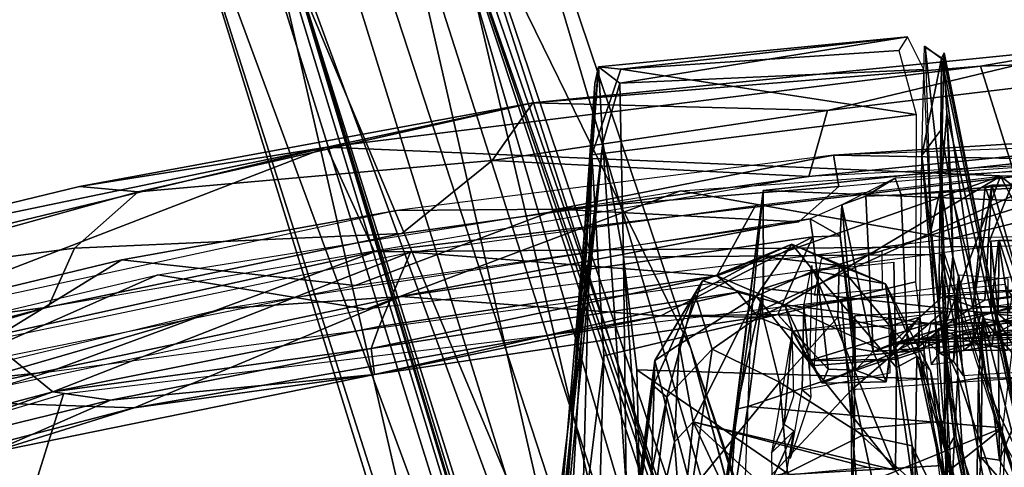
# Model space of a CAD drawing. Header units: millimetres. Extents: x -367 to 317, y -615 to 392.
# Tile 138 of 191: x -132 to -41, y 256 to 297. Entities that reach past the tile are written whole.
import ezdxf

# ---------------------------------------------------------------- set-up
doc = ezdxf.new("R2010")
doc.units = ezdxf.units.MM
doc.layers.add('Fbx_Root', color=7, linetype='Continuous', true_color=0x000000)
doc.styles.add('Default', font='arial.ttf')
doc.dimstyles.new('Default', dxfattribs={"dimscale": 10, "dimtxt": 2.5, "dimasz": 3, "dimexe": 1, "dimexo": 0.5, "dimgap": 0.8, "dimtad": 1, "dimtoh": 1, "dimzin": 1, "dimdsep": 46, "dimtxsty": 'Default', "dimcen": 2.5, "dimadec": 1, "dimazin": 1, "dimtfac": 1, "dimtdec": 4, "dimtix": 1, "dimtofl": 0, "dimtmove": 1, "dimatfit": 3, "dimfxl": 1, "dimtolj": 1, "dimtzin": 1, "dimarcsym": 0})

# ---------------------------------------------------------------- blocks, each defined once
blk = doc.blocks.new('*D1')
at = {"layer": 'Defpoints', "color": 0}
for p in [(-317.816, 295.28), (317.184, 295.28), (-317.816, -604.775)]:
    blk.add_point(p, dxfattribs=at)
at = {"layer": 'Fbx_Root', "color": 0, "lineweight": -2}
for p, q in [((-317.816, 290.28), (-317.816, -614.775)), ((317.184, 290.28), (317.184, -614.775)), ((287.184, -604.775), (-287.816, -604.775))]:
    blk.add_line(p, q, dxfattribs=at)
at = {"layer": 'Fbx_Root', "color": 0}
for points in [[(-287.816, -599.775), (-287.816, -609.775), (-317.816, -604.775)], [(287.184, -609.775), (287.184, -599.775), (317.184, -604.775)]]:
    blk.add_solid(points, dxfattribs=at)
at = {"layer": 'Fbx_Root', "color": 0, "insert": (-0.316, -584.012), "char_height": 25, "attachment_point": 5, "style": 'Default'}
blk.add_mtext('\\A1;635.00', dxfattribs=at)

msp = doc.modelspace()

# ---------------------------------------------------------------- linework, layer by layer
at = {"layer": 'Fbx_Root'}
for points in [[(-114.32, 319.465, 100.417), (-70.175, 214.27, 130.217), (-108.096, 330.286, 99.134)], [(-96.32, 325.187, 100.657), (-108.096, 330.286, 99.134), (-70.175, 214.27, 130.217)], [(-91.688, 330.19, 73.903), (-96.32, 325.187, 100.657), (-46.929, 179.424, 135.432)], [(-91.688, 330.19, 73.903), (-70.267, 266.657, 85.949), (-94.562, 316.278, 76.823)], [(-91.688, 330.19, 73.903), (-46.929, 179.424, 135.432), (-70.267, 266.657, 85.949)], [(-40.866, 153.038, 144.157), (-96.32, 325.187, 100.657), (-70.175, 214.27, 130.217)], [(-96.32, 325.187, 100.657), (-40.866, 153.038, 144.157), (-46.929, 179.424, 135.432)], [(-110.342, 311.171, 76.647), (-89.435, 220.459, 91.83), (-120.995, 322.14, 74.347)], [(-25.911, 24.415, 145.631), (-82.954, 219.261, 125.702), (-120.995, 322.14, 74.347)], [(-89.435, 220.459, 91.83), (-25.911, 24.415, 145.631), (-120.995, 322.14, 74.347)], [(-82.954, 219.261, 125.702), (-114.32, 319.465, 100.417), (-120.995, 322.14, 74.347)], [(-82.954, 219.261, 125.702), (-70.175, 214.27, 130.217), (-114.32, 319.465, 100.417)], [(-44.542, 171.205, 100.299), (-94.951, 315.452, 97.17), (-94.562, 316.278, 76.823)], [(-94.562, 316.278, 76.823), (-70.267, 266.657, 85.949), (-44.542, 171.205, 100.299)], [(-94.951, 315.452, 97.17), (-53.35, 174.077, 137.115), (-97.765, 312.375, 101.305)], [(0.781, 36.134, 150.179), (-36.184, 138.696, 142.664), (-94.951, 315.452, 97.17)], [(-94.951, 315.452, 97.17), (-44.542, 171.205, 100.299), (0.781, 36.134, 150.179)], [(-36.184, 138.696, 142.664), (-53.35, 174.077, 137.115), (-94.951, 315.452, 97.17)], [(-97.765, 312.375, 101.305), (-77.224, 222.849, 124.459), (-104.459, 310.166, 101.391)], [(-53.35, 174.077, 137.115), (-77.224, 222.849, 124.459), (-97.765, 312.375, 101.305)], [(-68.065, 172.815, 99.126), (-89.435, 220.459, 91.83), (-110.342, 311.171, 76.647)], [(-109.579, 310.734, 97.414), (-68.065, 172.815, 99.126), (-110.342, 311.171, 76.647)], [(-22.748, 28.501, 150.426), (-23.519, 26.824, 115.768), (-109.579, 310.734, 97.414)], [(-68.065, 172.815, 99.126), (-109.579, 310.734, 97.414), (-23.519, 26.824, 115.768)], [(-109.579, 310.734, 97.414), (-69.173, 182.271, 129.492), (-22.748, 28.501, 150.426)], [(-109.579, 310.734, 97.414), (-77.224, 222.849, 124.459), (-69.173, 182.271, 129.492)], [(-104.459, 310.166, 101.391), (-77.224, 222.849, 124.459), (-109.579, 310.734, 97.414)], [(-76.793, 291.031, 399.992), (-50.368, 295.28, 393.308), (-78.749, 292.523, 391.887)], [(-76.705, 292.314, 383.854), (-78.749, 292.523, 391.887), (-50.368, 295.28, 393.308)], [(-50.368, 295.28, 393.308), (-76.793, 291.031, 399.992), (-48.87, 292.284, 402.924)], [(-50.368, 295.28, 393.308), (-51.172, 294.018, 383.751), (-76.705, 292.314, 383.854)], [(-33.325, 294.354, 967.647), (-84.805, 289.23, 965.893), (-43.663, 292.58, 969.359)], [(-33.325, 294.354, 967.647), (-57.714, 288.529, 943.643), (-84.805, 289.23, 965.893)], [(-57.714, 288.529, 943.643), (-33.325, 294.354, 967.647), (-32.971, 291.479, 950.322)], [(-49.049, 284.389, 370.273), (-48.791, 294.414, 383.923), (-47.249, 293.292, 384.376)], [(-47.012, 293.187, 397.881), (-47.249, 293.292, 384.376), (-48.791, 294.414, 383.923), (-48.75, 294.33, 397.877)], [(-47.012, 293.187, 397.881), (-48.75, 294.33, 397.877), (-47.307, 281.481, 427.517)], [(-48.75, 294.33, 397.877), (-48.179, 277.58, 437.08), (-47.307, 281.481, 427.517)], [(-33.325, 294.354, 967.647), (-43.663, 292.58, 969.359), (-2.584, 294.037, 969.876)], [(-51.172, 294.018, 383.751), (-49.58, 288.166, 374.661), (-76.705, 292.314, 383.854)], [(-49.049, 284.389, 370.273), (-47.249, 293.292, 384.376), (-47.301, 286.699, 375.368)], [(-47.301, 286.699, 375.368), (-47.249, 293.292, 384.376), (-42.96, 262.773, 379.889)], [(-47.249, 293.292, 384.376), (-47.012, 293.187, 397.881), (-46.987, 293.82, 391.714)], [(-47.249, 293.292, 384.376), (-46.987, 293.82, 391.714), (-39.219, 254.959, 398.618)], [(-39.219, 254.959, 398.618), (-42.96, 262.773, 379.889), (-47.249, 293.292, 384.376)], [(-39.143, 255.464, 406.051), (-39.219, 254.959, 398.618), (-46.987, 293.82, 391.714), (-47.012, 293.187, 397.881)], [(-43.663, 292.58, 969.359), (-40.459, 282.467, 969.829), (-2.584, 294.037, 969.876)], [(-103.733, 285.166, 966.819), (-40.459, 282.467, 969.829), (-43.663, 292.58, 969.359)], [(-84.805, 289.23, 965.893), (-103.733, 285.166, 966.819), (-43.663, 292.58, 969.359)], [(-82.905, 236.209, 382.114), (-82.698, 246.439, 389.644), (-78.749, 292.523, 391.887)], [(-78.749, 292.523, 391.887), (-79.116, 290.987, 386.501), (-82.905, 236.209, 382.114)], [(-78.365, 285.542, 409.746), (-78.749, 292.523, 391.887), (-82.698, 246.439, 389.644)], [(-79.368, 284.433, 373.648), (-79.116, 290.987, 386.501), (-78.749, 292.523, 391.887)], [(-79.368, 284.433, 373.648), (-78.749, 292.523, 391.887), (-76.705, 292.314, 383.854)], [(-49.58, 288.166, 374.661), (-79.368, 284.433, 373.648), (-76.705, 292.314, 383.854)], [(-78.365, 285.542, 409.746), (-76.793, 291.031, 399.992), (-78.749, 292.523, 391.887)], [(-47.012, 293.187, 397.881), (-47.307, 281.481, 427.517), (-46.733, 288.245, 409.526)], [(-38.953, 253.711, 415.688), (-39.143, 255.464, 406.051), (-47.012, 293.187, 397.881), (-46.733, 288.245, 409.526)], [(-48.87, 292.284, 402.924), (-76.793, 291.031, 399.992), (-76.454, 275.048, 437.687), (-48.102, 275.294, 442.609)], [(-24.237, 285.982, 923.986), (-59.443, 282.454, 920.074), (-57.714, 288.529, 943.643), (-32.971, 291.479, 950.322)], [(-82.9, 222.603, 370.763), (-82.905, 236.209, 382.114), (-79.116, 290.987, 386.501), (-79.368, 284.433, 373.648)], [(-76.454, 275.048, 437.687), (-76.793, 291.031, 399.992), (-78.365, 285.542, 409.746)], [(-126.459, 281.553, 963.316), (-103.733, 285.166, 966.819), (-84.805, 289.23, 965.893)], [(-84.805, 289.23, 965.893), (-121.064, 281.06, 951.479), (-126.459, 281.553, 963.316)], [(-121.064, 281.06, 951.479), (-84.805, 289.23, 965.893), (-88.541, 283.925, 938.215)], [(-88.541, 283.925, 938.215), (-84.805, 289.23, 965.893), (-57.714, 288.529, 943.643)], [(-57.714, 288.529, 943.643), (-59.443, 282.454, 920.074), (-88.541, 283.925, 938.215)], [(-79.368, 284.433, 373.648), (-49.58, 288.166, 374.661), (-49.63, 272.769, 359.807), (-78.264, 265.976, 356.787)], [(-46.733, 288.245, 409.526), (-47.307, 281.481, 427.517), (-46.185, 275.105, 440.541)], [(-46.733, 288.245, 409.526), (-46.185, 275.105, 440.541), (-46.333, 280.903, 425.604)], [(-38.826, 251.28, 424.979), (-38.953, 253.711, 415.688), (-46.733, 288.245, 409.526), (-46.333, 280.903, 425.604)], [(-57.161, 284.421, 961.968), (-20.51, 286.728, 962.286), (12.702, 286.97, 962.965)], [(13.044, 286.14, 923.889), (-59.443, 282.454, 920.074), (-24.237, 285.982, 923.986)], [(-20.51, 286.728, 962.286), (-57.161, 284.421, 961.968), (-30.087, 283.912, 947.65)], [(-47.495, 270.351, 359.224), (-49.049, 284.389, 370.273), (-47.301, 286.699, 375.368)], [(-47.495, 270.351, 359.224), (-47.301, 286.699, 375.368), (-47.036, 275.576, 367.077)], [(-42.96, 262.773, 379.889), (-47.036, 275.576, 367.077), (-47.301, 286.699, 375.368)], [(-99.345, 275.546, 967.208), (-103.733, 285.166, 966.819), (-168.027, 260.385, 961.697)], [(-164.897, 270.444, 961.609), (-168.027, 260.385, 961.697), (-103.733, 285.166, 966.819)], [(-158.565, 273.775, 960.933), (-164.897, 270.444, 961.609), (-103.733, 285.166, 966.819)], [(-158.565, 273.775, 960.933), (-103.733, 285.166, 966.819), (-126.459, 281.553, 963.316)], [(-40.459, 282.467, 969.829), (-103.733, 285.166, 966.819), (-99.345, 275.546, 967.208)], [(-82.698, 246.439, 389.644), (-82.316, 253.227, 401.492), (-78.365, 285.542, 409.746)], [(-82.316, 253.227, 401.492), (-81.751, 250.839, 420.651), (-78.365, 285.542, 409.746)], [(-76.208, 254.087, 489.064), (-78.365, 285.542, 409.746), (-81.751, 250.839, 420.651)], [(-76.208, 254.087, 489.064), (-76.454, 275.048, 437.687), (-78.365, 285.542, 409.746)], [(-11.54, 285.334, 963.981), (-46.367, 276.74, 963.672), (-71.213, 281.148, 962.44)], [(-46.367, 276.74, 963.672), (-11.54, 285.334, 963.981), (8.94, 278.541, 964.371)], [(-57.161, 284.421, 961.968), (-97.296, 279.323, 959.6), (-82.545, 279.471, 948.394)], [(-80.279, 249.858, 345.564), (-82.9, 222.603, 370.763), (-79.368, 284.433, 373.648)], [(-82.545, 279.471, 948.394), (-56.67, 281.547, 945.009), (-57.161, 284.421, 961.968)], [(-79.368, 284.433, 373.648), (-78.264, 265.976, 356.787), (-80.279, 249.858, 345.564)], [(-21.718, 276.015, 921.724), (-32.184, 284.553, 920.93), (-64.716, 269.774, 917.846)], [(-32.184, 284.553, 920.93), (-63.617, 281.164, 917.523), (-64.716, 269.774, 917.846)], [(-32.184, 284.553, 920.93), (-38.465, 280.161, 905.998), (-63.617, 281.164, 917.523)], [(-56.67, 281.547, 945.009), (-30.087, 283.912, 947.65), (-57.161, 284.421, 961.968)], [(-51.491, 282.31, 946.626), (-50.93, 280.761, 945.025), (-4.011, 284.888, 948.062)], [(-27.863, 282.144, 945.892), (-4.011, 284.888, 948.062), (-50.93, 280.761, 945.025)], [(-46.772, 257.316, 347.544), (-49.289, 266.163, 354.216), (-49.049, 284.389, 370.273)], [(-46.078, 258.516, 349.701), (-46.772, 257.316, 347.544), (-49.049, 284.389, 370.273)], [(-46.078, 258.516, 349.701), (-49.049, 284.389, 370.273), (-47.495, 270.351, 359.224)], [(-41.803, 282.479, 920.71), (-10.94, 284.25, 922.45), (-33.66, 276.086, 921.564)], [(-88.541, 283.925, 938.215), (-96.854, 277.23, 917.946), (-126.917, 275.865, 931.914), (-121.064, 281.06, 951.479)], [(-96.854, 277.23, 917.946), (-88.541, 283.925, 938.215), (-59.443, 282.454, 920.074)], [(-59.443, 282.454, 920.074), (-129.35, 270.468, 915.189), (-96.854, 277.23, 917.946)], [(-40.459, 282.467, 969.829), (-99.345, 275.546, 967.208), (-43.045, 276.022, 965.217)], [(-67.889, 273.327, 917.756), (-64.328, 279.78, 918.076), (-41.803, 282.479, 920.71)], [(-41.803, 282.479, 920.71), (-61.623, 270.665, 918.622), (-67.889, 273.327, 917.756)], [(-41.803, 282.479, 920.71), (-46.906, 268.775, 920.301), (-61.623, 270.665, 918.622)], [(-46.906, 268.775, 920.301), (-41.803, 282.479, 920.71), (-35.119, 269.661, 921.475)], [(-43.045, 276.022, 965.217), (12.077, 277.656, 965.971), (-40.459, 282.467, 969.829)], [(-33.66, 276.086, 921.564), (-35.119, 269.661, 921.475), (-41.803, 282.479, 920.71)], [(-121.064, 281.06, 951.479), (-151.154, 272.735, 942.323), (-158.565, 273.775, 960.933), (-126.459, 281.553, 963.316)], [(-56.67, 281.547, 945.009), (-82.545, 279.471, 948.394), (-60.361, 278.284, 930.269)], [(-54.199, 280.664, 943.489), (-51.491, 282.31, 946.626), (-56.407, 279.852, 940.519)], [(-54.199, 280.664, 943.489), (-50.93, 280.761, 945.025), (-51.491, 282.31, 946.626)], [(-50.93, 280.761, 945.025), (-50.394, 267.44, 943.607), (-28.054, 269.55, 944.601), (-27.863, 282.144, 945.892)], [(-47.027, 266.949, 463.843), (-47.307, 281.481, 427.517), (-48.179, 277.58, 437.08)], [(-46.185, 275.105, 440.541), (-47.307, 281.481, 427.517), (-47.027, 266.949, 463.843)], [(-42.597, 281.672, 935.142), (-44.324, 270.48, 931.353), (-43.222, 281.494, 930.648)], [(-44.324, 270.48, 931.353), (-42.597, 281.672, 935.142), (-43.256, 271.099, 935.095)], [(-39.38, 270.473, 929.278), (-43.222, 281.494, 930.648), (-44.324, 270.48, 931.353)], [(-43.256, 271.099, 935.095), (-42.597, 281.672, 935.142), (-39.71, 271.473, 935.821)], [(-39.38, 270.473, 929.278), (-39.276, 281.692, 930.044), (-43.222, 281.494, 930.648)], [(-38.674, 281.657, 934.22), (-42.597, 281.672, 935.142), (-43.222, 281.494, 930.648), (-39.276, 281.692, 930.044)], [(-38.674, 281.657, 934.22), (-39.71, 271.473, 935.821), (-42.597, 281.672, 935.142)], [(-151.154, 272.735, 942.323), (-121.064, 281.06, 951.479), (-126.917, 275.865, 931.914)], [(-71.213, 281.148, 962.44), (-100.113, 270.268, 961.283), (-119.278, 273.42, 959.585)], [(-100.113, 270.268, 961.283), (-71.213, 281.148, 962.44), (-46.367, 276.74, 963.672)], [(-63.617, 281.164, 917.523), (-66.072, 261.08, 842.456), (-67.342, 251.494, 851.79)], [(-67.342, 251.494, 851.79), (-64.716, 269.774, 917.846), (-63.617, 281.164, 917.523)], [(-63.617, 281.164, 917.523), (-63.583, 272.171, 882.562), (-66.072, 261.08, 842.456)], [(-63.617, 281.164, 917.523), (-38.465, 280.161, 905.998), (-63.583, 272.171, 882.562)], [(-56.407, 279.852, 940.519), (-53.519, 266.391, 941.962), (-54.199, 280.664, 943.489)], [(-50.93, 280.761, 945.025), (-54.199, 280.664, 943.489), (-53.519, 266.391, 941.962), (-50.394, 267.44, 943.607)], [(-38.65, 248.434, 434.51), (-38.826, 251.28, 424.979), (-46.333, 280.903, 425.604), (-46.185, 275.105, 440.541)], [(-64.328, 279.78, 918.076), (-67.889, 273.327, 917.756), (-96.031, 275.498, 916.53)], [(-40.38, 269.618, 864.401), (-63.583, 272.171, 882.562), (-38.465, 280.161, 905.998)], [(-59.296, 278.581, 930.428), (-56.539, 277.011, 930.904), (-56.407, 279.852, 940.519)], [(-55.183, 266.649, 939.049), (-56.407, 279.852, 940.519), (-56.539, 277.011, 930.904)], [(-56.407, 279.852, 940.519), (-55.183, 266.649, 939.049), (-53.519, 266.391, 941.962)], [(-122.591, 274.808, 957.089), (-97.296, 279.323, 959.6), (-161.249, 265.512, 954.724)], [(-122.591, 274.808, 957.089), (-101.132, 272.459, 928.212), (-82.545, 279.471, 948.394), (-97.296, 279.323, 959.6)], [(-101.132, 272.459, 928.212), (-60.361, 278.284, 930.269), (-82.545, 279.471, 948.394)], [(-113.109, 270.325, 927.473), (-96.928, 271.443, 926.901), (-59.296, 278.581, 930.428)], [(-59.076, 276.904, 928.904), (-59.296, 278.581, 930.428), (-96.928, 271.443, 926.901)], [(-59.076, 276.904, 928.904), (-56.539, 277.011, 930.904), (-59.296, 278.581, 930.428)], [(-129.35, 270.468, 915.189), (-126.917, 275.865, 931.914), (-96.854, 277.23, 917.946)], [(-57.657, 264.761, 927.774), (-55.135, 264.678, 929.982), (-56.539, 277.011, 930.904), (-59.076, 276.904, 928.904)], [(-56.539, 277.011, 930.904), (-55.135, 264.678, 929.982), (-55.183, 266.649, 939.049)], [(-129.254, 264.507, 961.061), (-43.045, 276.022, 965.217), (-99.345, 275.546, 967.208)], [(-96.928, 271.443, 926.901), (-73.023, 269.656, 927.585), (-59.076, 276.904, 928.904)], [(-62.28, 269.772, 927.867), (-59.076, 276.904, 928.904), (-73.023, 269.656, 927.585)], [(-61, 276.232, 399.232), (-64.264, 271.463, 417.572), (-69.194, 272.866, 403.965)], [(-63.593, 275.065, 388.759), (-61, 276.232, 399.232), (-69.194, 272.866, 403.965)], [(-61, 276.232, 399.232), (-59.005, 273.802, 409.764), (-64.264, 271.463, 417.572)], [(-56.637, 274.284, 388.601), (-61, 276.232, 399.232), (-63.593, 275.065, 388.759)], [(-59.076, 276.904, 928.904), (-62.28, 269.772, 927.867), (-57.657, 264.761, 927.774)], [(-52.377, 272.589, 401.485), (-59.005, 273.802, 409.764), (-61, 276.232, 399.232)], [(-56.637, 274.284, 388.601), (-52.377, 272.589, 401.485), (-61, 276.232, 399.232)], [(-54.065, 242.658, 884.729), (28, 255.966, 918.33), (30.805, 276.103, 967.343), (-56.419, 271.136, 960.547)], [(-42.712, 269.975, 908.76), (-41.985, 276.575, 907.784), (-42.715, 276.511, 909.197)], [(-41.932, 276.572, 910.857), (-42.715, 276.511, 909.197), (-41.985, 276.575, 907.784)], [(-42.715, 276.511, 909.197), (-41.932, 276.572, 910.857), (-42.042, 269.969, 910.721)], [(-42.712, 269.975, 908.76), (-42.715, 276.511, 909.197), (-42.042, 269.969, 910.721)], [(-40.983, 269.971, 907.43), (-41.985, 276.575, 907.784), (-42.712, 269.975, 908.76)], [(-42.042, 269.969, 910.721), (-41.932, 276.572, 910.857), (-39.829, 269.973, 910.928)], [(-41.985, 276.575, 907.784), (-40.983, 269.971, 907.43), (-39.926, 276.58, 907.699)], [(-39.877, 276.574, 910.744), (-41.932, 276.572, 910.857), (-41.985, 276.575, 907.784), (-39.926, 276.58, 907.699)], [(-39.877, 276.574, 910.744), (-39.829, 269.973, 910.928), (-41.932, 276.572, 910.857)], [(-99.345, 275.546, 967.208), (-168.027, 260.385, 961.697), (-129.254, 264.507, 961.061)], [(-126.917, 275.865, 931.914), (-129.35, 270.468, 915.189), (-157.548, 266.796, 924.318), (-151.154, 272.735, 942.323)], [(-96.031, 275.498, 916.53), (-128.907, 262.671, 913.997), (-134.744, 267.385, 913.65)], [(-128.907, 262.671, 913.997), (-96.031, 275.498, 916.53), (-98.913, 268.685, 916.137)], [(-98.913, 268.685, 916.137), (-96.031, 275.498, 916.53), (-67.889, 273.327, 917.756)], [(-76.454, 275.048, 437.687), (-75.239, 264.714, 464.018), (-47.547, 263.859, 472.368), (-48.102, 275.294, 442.609)], [(-52.649, 272.1, 899.35), (-52.678, 275.572, 912.474), (-58.3, 274.878, 911.795), (-58.955, 271.544, 899.347)], [(-47.036, 275.576, 367.077), (-46.726, 265.391, 358.012), (-47.495, 270.351, 359.224)], [(-41.894, 246.862, 370.344), (-45.868, 258.355, 352.403), (-47.254, 275.331, 366.217)], [(-39.441, 251.467, 391.114), (-41.894, 246.862, 370.344), (-47.254, 275.331, 366.217)], [(-122.591, 274.808, 957.089), (-161.249, 265.512, 954.724), (-138.858, 264.821, 926.119)], [(-138.858, 264.821, 926.119), (-101.132, 272.459, 928.212), (-122.591, 274.808, 957.089)], [(-74.996, 254.215, 492.585), (-75.239, 264.714, 464.018), (-76.454, 275.048, 437.687)], [(-76.208, 254.087, 489.064), (-74.996, 254.215, 492.585), (-76.454, 275.048, 437.687)], [(-63.593, 275.065, 388.759), (-69.194, 272.866, 403.965), (-69.903, 271.692, 392.489)], [(-69.903, 271.692, 392.489), (-68.324, 266.586, 382.801), (-63.703, 269.817, 381.775), (-63.593, 275.065, 388.759)], [(-63.593, 275.065, 388.759), (-63.703, 269.817, 381.775), (-56.756, 269.525, 381.887), (-56.637, 274.284, 388.601)], [(-59.882, 270.582, 898.663), (-59.162, 274.277, 912.784), (-59.361, 264.664, 912.574)], [(-58.526, 273.848, 913.024), (-51.615, 274.589, 913.731), (-51.426, 265.668, 914.034), (-58.905, 265.09, 913.237)], [(-51.703, 268.408, 388.226), (-56.637, 274.284, 388.601), (-56.756, 269.525, 381.887)], [(-52.377, 272.589, 401.485), (-56.637, 274.284, 388.601), (-51.703, 268.408, 388.226)], [(-51.343, 263.716, 899.986), (-51.426, 265.668, 914.034), (-51.615, 274.589, 913.731), (-51.551, 271.096, 899.391)], [(-46.185, 275.105, 440.541), (-47.027, 266.949, 463.843), (-45.741, 264.154, 469.016)], [(-38.327, 242.17, 453.827), (-38.65, 248.434, 434.51), (-46.185, 275.105, 440.541), (-45.741, 264.154, 469.016)], [(-119.278, 273.42, 959.585), (-151.075, 259.433, 957.294), (-167.051, 262.111, 955.366)], [(-151.075, 259.433, 957.294), (-119.278, 273.42, 959.585), (-100.113, 270.268, 961.283)], [(-98.913, 268.685, 916.137), (-67.889, 273.327, 917.756), (-99.67, 266.654, 917.422)], [(-65.955, 271.828, 918.899), (-99.67, 266.654, 917.422), (-67.889, 273.327, 917.756)], [(-67.889, 273.327, 917.756), (-61.623, 270.665, 918.622), (-65.955, 271.828, 918.899)], [(-59.005, 273.802, 409.764), (-51.456, 255.484, 461.775), (-64.264, 271.463, 417.572)], [(-51.376, 264.911, 434.337), (-51.456, 255.484, 461.775), (-59.005, 273.802, 409.764)], [(-52.377, 272.589, 401.485), (-51.376, 264.911, 434.337), (-59.005, 273.802, 409.764)], [(-46.007, 266.282, 903.498), (-46.129, 265.465, 899.736), (-45.818, 272.086, 898.592), (-45.656, 273.417, 904.524)], [(-45.656, 273.417, 904.524), (-45.171, 266.467, 904.515), (-46.007, 266.282, 903.498)], [(-45.656, 273.417, 904.524), (-41.131, 273.059, 902.878), (-41.212, 266.501, 902.976), (-45.171, 266.467, 904.515)], [(-78.264, 265.976, 356.787), (-49.63, 272.769, 359.807), (-46.951, 251.32, 342.821), (-79.041, 239.725, 336.982)], [(-69.194, 272.866, 403.965), (-73.576, 265.552, 406.5), (-69.903, 271.692, 392.489)], [(-73.576, 265.552, 406.5), (-69.194, 272.866, 403.965), (-71.36, 267.032, 421.466)], [(-69.194, 272.866, 403.965), (-64.264, 271.463, 417.572), (-71.36, 267.032, 421.466)], [(-49.491, 265.936, 420.609), (-51.376, 264.911, 434.337), (-52.377, 272.589, 401.485)], [(-48.237, 264.598, 396.934), (-49.491, 265.936, 420.609), (-52.377, 272.589, 401.485)], [(-52.377, 272.589, 401.485), (-51.703, 268.408, 388.226), (-48.237, 264.598, 396.934)], [(-45.818, 272.086, 898.592), (-45.29, 264.174, 898.435), (-36.809, 264.715, 898.449), (-41.373, 272.539, 898.635)], [(-65.955, 271.828, 918.899), (-99.367, 264.266, 925.079), (-99.67, 266.654, 917.422)], [(-99.367, 264.266, 925.079), (-65.955, 271.828, 918.899), (-64.088, 269.525, 926.13)], [(-69.903, 271.692, 392.489), (-73.753, 263.251, 394.956), (-72.486, 262.201, 386.29)], [(-73.753, 263.251, 394.956), (-69.903, 271.692, 392.489), (-73.576, 265.552, 406.5)], [(-68.324, 266.586, 382.801), (-69.903, 271.692, 392.489), (-72.486, 262.201, 386.29)], [(-66.072, 261.08, 842.456), (-63.583, 272.171, 882.562), (-65.042, 261.32, 836.131)], [(-61.623, 270.665, 918.622), (-64.088, 269.525, 926.13), (-65.955, 271.828, 918.899)], [(-63.583, 272.171, 882.562), (-40.38, 269.618, 864.401), (-65.042, 261.32, 836.131)], [(-48.173, 268.994, 919.442), (-33.573, 271.628, 921.008), (-60.96, 268.238, 918.13)], [(-51.951, 264.412, 898.474), (-52.099, 271.605, 898.675), (-59.882, 270.582, 898.663), (-60.03, 262.85, 898.562)], [(-51.869, 267.048, 940.49), (-47.129, 271.467, 940.296), (-34.815, 272.365, 940.891)], [(-51.869, 267.048, 940.49), (-34.815, 272.365, 940.891), (-32.72, 270.59, 941.105)], [(-34.192, 269.275, 920.412), (-33.573, 271.628, 921.008), (-48.173, 268.994, 919.442)], [(-47.129, 271.467, 940.296), (-43.256, 271.099, 935.095), (-34.815, 272.365, 940.891)], [(-45.818, 272.086, 898.592), (-46.129, 265.465, 899.736), (-45.29, 264.174, 898.435)], [(-39.71, 271.473, 935.821), (-34.815, 272.365, 940.891), (-43.256, 271.099, 935.095)], [(-142.164, 261.923, 923.515), (-121.448, 261.205, 924.62), (-96.928, 271.443, 926.901)], [(-96.928, 271.443, 926.901), (-113.109, 270.325, 927.473), (-142.164, 261.923, 923.515)], [(-135.281, 239.079, 902.977), (-54.065, 242.658, 884.729), (-56.419, 271.136, 960.547), (-127.931, 262.478, 961.384)], [(-73.023, 269.656, 927.585), (-96.928, 271.443, 926.901), (-121.448, 261.205, 924.62)], [(-64.264, 271.463, 417.572), (-70.078, 259.926, 445.993), (-71.36, 267.032, 421.466)], [(-64.264, 271.463, 417.572), (-51.456, 255.484, 461.775), (-70.078, 259.926, 445.993)], [(-60.9, 268.259, 924.468), (-64.088, 269.525, 926.13), (-61.623, 270.665, 918.622)], [(-58.198, 263.489, 919.738), (-61.623, 270.665, 918.622), (-51.922, 266.128, 919.741)], [(-61.623, 270.665, 918.622), (-46.906, 268.775, 920.301), (-51.922, 266.128, 919.741)], [(-58.198, 263.489, 919.738), (-60.9, 268.259, 924.468), (-61.623, 270.665, 918.622)], [(-51.869, 267.048, 940.49), (-49.267, 269.537, 939.948), (-47.129, 271.467, 940.296)], [(-47.129, 271.467, 940.296), (-49.267, 269.537, 939.948), (-49.377, 266.775, 920.471), (-46.906, 268.775, 920.301)], [(-43.256, 271.099, 935.095), (-47.129, 271.467, 940.296), (-44.324, 270.48, 931.353)], [(-46.906, 268.775, 920.301), (-44.324, 270.48, 931.353), (-47.129, 271.467, 940.296)], [(-129.35, 270.468, 915.189), (-188.759, 252.563, 908.047), (-161.989, 262.036, 912.638)], [(-161.989, 262.036, 912.638), (-157.548, 266.796, 924.318), (-129.35, 270.468, 915.189)], [(-151.909, 261.041, 924.134), (-142.164, 261.923, 923.515), (-113.109, 270.325, 927.473)], [(-64.088, 269.525, 926.13), (-62.28, 269.772, 927.867), (-73.023, 269.656, 927.585)], [(-62.142, 263.574, 377.159), (-63.703, 269.817, 381.775), (-68.324, 266.586, 382.801)], [(-64.716, 269.774, 917.846), (-67.342, 251.494, 851.79), (-65.335, 252.39, 861.78)], [(-64.088, 269.525, 926.13), (-60.9, 268.259, 924.468), (-62.28, 269.772, 927.867)], [(-62.142, 263.574, 377.159), (-56.756, 269.525, 381.887), (-63.703, 269.817, 381.775)], [(-62.28, 269.772, 927.867), (-60.9, 268.259, 924.468), (-57.657, 264.761, 927.774)], [(-59.882, 270.582, 898.663), (-59.361, 264.664, 912.574), (-59.259, 262.191, 916.632), (-60.03, 262.85, 898.562)], [(-46.645, 263.472, 896.071), (-55.516, 262.856, 896.262), (-47.006, 270.131, 893.291)], [(-47.006, 270.131, 893.291), (-55.516, 262.856, 896.262), (-55.202, 269.653, 893.44)], [(-46.934, 259.986, 852.039), (-47.006, 270.131, 893.291), (-55.202, 269.653, 893.44), (-55.236, 259.257, 851.803)], [(-27.73, 269.107, 941.448), (-51.869, 267.048, 940.49), (-32.72, 270.59, 941.105)], [(-46.726, 265.391, 358.012), (-46.078, 258.516, 349.701), (-47.495, 270.351, 359.224)], [(-47.006, 270.131, 893.291), (-46.934, 259.986, 852.039), (-46.645, 263.472, 896.071)], [(-35.119, 269.661, 921.475), (-39.38, 270.473, 929.278), (-44.324, 270.48, 931.353), (-46.906, 268.775, 920.301)], [(-43.554, 270.005, 911.978), (-44.345, 267.176, 908.916), (-44.181, 269.981, 907.825)], [(-44.345, 267.176, 908.916), (-43.554, 270.005, 911.978), (-42.678, 267.817, 912.584)], [(-42.625, 266.86, 906.073), (-44.181, 269.981, 907.825), (-44.345, 267.176, 908.916)], [(-43.554, 270.005, 911.978), (-44.181, 269.981, 907.825), (-42.712, 269.975, 908.76)], [(-44.181, 269.981, 907.825), (-42.625, 266.86, 906.073), (-42.194, 269.975, 905.995)], [(-42.712, 269.975, 908.76), (-44.181, 269.981, 907.825), (-42.194, 269.975, 905.995), (-40.983, 269.971, 907.43)], [(-38.741, 269.95, 912.257), (-42.678, 267.817, 912.584), (-43.554, 270.005, 911.978)], [(-38.741, 269.95, 912.257), (-43.554, 270.005, 911.978), (-39.829, 269.973, 910.928)], [(-42.712, 269.975, 908.76), (-42.042, 269.969, 910.721), (-43.554, 270.005, 911.978)], [(-42.042, 269.969, 910.721), (-39.829, 269.973, 910.928), (-43.554, 270.005, 911.978)], [(-42.678, 267.817, 912.584), (-38.741, 269.95, 912.257), (-38.651, 267.955, 911.959)], [(-38.776, 267.102, 906.276), (-42.194, 269.975, 905.995), (-42.625, 266.86, 906.073)], [(-42.194, 269.975, 905.995), (-38.776, 267.102, 906.276), (-38.999, 269.901, 906.204)], [(-42.194, 269.975, 905.995), (-38.999, 269.901, 906.204), (-40.983, 269.971, 907.43)], [(-99.367, 264.266, 925.079), (-73.023, 269.656, 927.585), (-121.448, 261.205, 924.62)], [(-73.023, 269.656, 927.585), (-99.367, 264.266, 925.079), (-64.088, 269.525, 926.13)], [(-41.639, 259.381, 818.027), (-65.042, 261.32, 836.131), (-40.38, 269.618, 864.401)], [(-54.468, 258.687, 377.404), (-56.756, 269.525, 381.887), (-62.142, 263.574, 377.159)], [(-60.96, 268.238, 918.13), (-59.487, 265.515, 917.925), (-48.173, 268.994, 919.442)], [(-48.173, 268.994, 919.442), (-59.487, 265.515, 917.925), (-48.846, 266.545, 918.841)], [(-56.756, 269.525, 381.887), (-54.468, 258.687, 377.404), (-49.939, 257.707, 382.382), (-51.703, 268.408, 388.226)], [(-55.202, 269.653, 893.44), (-55.516, 262.856, 896.262), (-55.236, 259.257, 851.803)], [(-49.267, 269.537, 939.948), (-51.922, 266.128, 919.741), (-49.377, 266.775, 920.471)], [(-51.922, 266.128, 919.741), (-49.267, 269.537, 939.948), (-51.865, 268.758, 937.93)], [(-51.865, 268.758, 937.93), (-49.267, 269.537, 939.948), (-51.869, 267.048, 940.49)], [(-51.869, 267.048, 940.49), (-27.73, 269.107, 941.448), (-28.511, 268.022, 942.95)], [(-50.394, 267.44, 943.607), (-28.511, 268.022, 942.95), (-28.054, 269.55, 944.601)], [(-47.5, 268.497, 919.222), (-42.678, 267.817, 912.584), (-34.572, 269.425, 920.216)], [(-38.785, 264.008, 895.97), (-43.826, 263.93, 895.972), (-43.469, 269.402, 895.736)], [(-43.469, 269.402, 895.736), (-43.826, 263.93, 895.972), (-43.588, 256.663, 850.37)], [(-43.469, 269.402, 895.736), (-43.588, 256.663, 850.37), (-41.909, 256.4, 850.824)], [(-42.03, 269.152, 895.138), (-38.785, 264.008, 895.97), (-43.469, 269.402, 895.736)], [(-43.469, 269.402, 895.736), (-41.909, 256.4, 850.824), (-42.03, 269.152, 895.138)], [(-34.572, 269.425, 920.216), (-42.678, 267.817, 912.584), (-38.651, 267.955, 911.959)], [(-41.909, 256.4, 850.824), (-38.785, 264.008, 895.97), (-42.03, 269.152, 895.138)], [(-128.907, 262.671, 913.997), (-98.913, 268.685, 916.137), (-99.67, 266.654, 917.422)], [(-62.856, 257.089, 880.049), (-61.695, 259.682, 899.875), (-60.96, 268.238, 918.13)], [(-61.695, 259.682, 899.875), (-60.803, 262.312, 916.873), (-60.96, 268.238, 918.13)], [(-58.198, 263.489, 919.738), (-57.657, 264.761, 927.774), (-60.9, 268.259, 924.468)], [(-28.511, 268.022, 942.95), (-53.519, 266.391, 941.962), (-51.869, 267.048, 940.49)], [(-53.519, 266.391, 941.962), (-28.511, 268.022, 942.95), (-50.394, 267.44, 943.607)], [(-46.906, 268.775, 920.301), (-49.377, 266.775, 920.471), (-51.922, 266.128, 919.741)], [(-51.865, 268.758, 937.93), (-51.869, 267.048, 940.49), (-51.922, 266.128, 919.741)], [(-48.237, 264.598, 396.934), (-51.703, 268.408, 388.226), (-49.939, 257.707, 382.382), (-46.284, 250.099, 391.089)], [(-47.5, 268.497, 919.222), (-48.462, 267.205, 917.793), (-47.408, 266.257, 904.086)], [(-47.408, 266.257, 904.086), (-44.345, 267.176, 908.916), (-47.5, 268.497, 919.222)], [(-42.678, 267.817, 912.584), (-47.5, 268.497, 919.222), (-44.345, 267.176, 908.916)], [(-163.092, 253.617, 910.812), (-134.744, 267.385, 913.65), (-128.907, 262.671, 913.997)], [(-71.36, 267.032, 421.466), (-71.793, 258.076, 446.172), (-73.576, 265.552, 406.5)], [(-70.078, 259.926, 445.993), (-71.793, 258.076, 446.172), (-71.36, 267.032, 421.466)], [(-53.519, 266.391, 941.962), (-52.316, 263.602, 921.154), (-51.869, 267.048, 940.49)], [(-52.316, 263.602, 921.154), (-51.922, 266.128, 919.741), (-51.869, 267.048, 940.49)], [(-48.192, 265.19, 899.915), (-47.408, 266.257, 904.086), (-48.462, 267.205, 917.793)], [(-45.171, 266.467, 904.515), (-44.345, 267.176, 908.916), (-47.408, 266.257, 904.086)], [(-44.345, 267.176, 908.916), (-45.171, 266.467, 904.515), (-42.625, 266.86, 906.073)], [(-42.625, 266.86, 906.073), (-41.212, 266.501, 902.976), (-38.776, 267.102, 906.276)], [(-99.67, 266.654, 917.422), (-123.626, 261.905, 915.663), (-128.907, 262.671, 913.997)], [(-99.67, 266.654, 917.422), (-99.367, 264.266, 925.079), (-123.626, 261.905, 915.663)], [(-70.223, 253.681, 378.457), (-68.324, 266.586, 382.801), (-72.486, 262.201, 386.29)], [(-25.009, 132.765, 105.522), (-44.542, 171.205, 100.299), (-70.267, 266.657, 85.949)], [(-70.267, 266.657, 85.949), (-46.929, 179.424, 135.432), (5.797, 34.736, 144.642)], [(5.797, 34.736, 144.642), (-25.009, 132.765, 105.522), (-70.267, 266.657, 85.949)], [(-62.142, 263.574, 377.159), (-68.324, 266.586, 382.801), (-70.223, 253.681, 378.457)], [(-59.487, 265.515, 917.925), (-51.426, 265.668, 914.034), (-48.846, 266.545, 918.841)], [(-51.922, 266.128, 919.741), (-52.316, 263.602, 921.154), (-58.198, 263.489, 919.738)], [(-53.519, 266.391, 941.962), (-55.183, 266.649, 939.049), (-55.135, 264.678, 929.982)], [(-53.519, 266.391, 941.962), (-55.135, 264.678, 929.982), (-52.316, 263.602, 921.154)], [(-51.343, 263.716, 899.986), (-48.832, 263.883, 900.232), (-48.846, 266.545, 918.841), (-51.426, 265.668, 914.034)], [(-49.289, 266.163, 354.216), (-46.772, 257.316, 347.544), (-45.195, 245.79, 338.742)], [(-47.408, 266.257, 904.086), (-48.192, 265.19, 899.915), (-46.129, 265.465, 899.736)], [(-45.171, 266.467, 904.515), (-47.408, 266.257, 904.086), (-46.007, 266.282, 903.498)], [(-46.007, 266.282, 903.498), (-47.408, 266.257, 904.086), (-46.129, 265.465, 899.736)], [(-45.741, 264.154, 469.016), (-47.027, 266.949, 463.843), (-46.276, 253.85, 500.728)], [(-41.212, 266.501, 902.976), (-42.625, 266.86, 906.073), (-45.171, 266.467, 904.515)], [(-80.279, 249.858, 345.564), (-78.264, 265.976, 356.787), (-79.041, 239.725, 336.982)], [(-75.898, 245.474, 389.884), (-73.576, 265.552, 406.5), (-75.092, 254.001, 404.078)], [(-73.576, 265.552, 406.5), (-75.898, 245.474, 389.884), (-73.753, 263.251, 394.956)], [(-75.092, 254.001, 404.078), (-73.576, 265.552, 406.5), (-74.096, 247.532, 432.96)], [(-73.576, 265.552, 406.5), (-71.793, 258.076, 446.172), (-74.096, 247.532, 432.96)], [(-51.426, 265.668, 914.034), (-59.487, 265.515, 917.925), (-58.905, 265.09, 913.237)], [(-49.682, 252.882, 465.329), (-51.376, 264.911, 434.337), (-49.491, 265.936, 420.609)], [(-49.491, 265.936, 420.609), (-45.759, 248.566, 431.611), (-49.682, 252.882, 465.329)], [(-46.038, 254.423, 408.529), (-45.759, 248.566, 431.611), (-49.491, 265.936, 420.609)], [(-49.491, 265.936, 420.609), (-48.237, 264.598, 396.934), (-46.038, 254.423, 408.529)], [(-46.726, 265.391, 358.012), (-44.021, 248.26, 344.698), (-46.078, 258.516, 349.701)], [(-214.35, 238.5, 951.439), (-129.254, 264.507, 961.061), (-168.027, 260.385, 961.697)], [(-134.716, 257.064, 922.223), (-123.626, 261.905, 915.663), (-99.367, 264.266, 925.079)], [(-99.367, 264.266, 925.079), (-121.448, 261.205, 924.62), (-134.716, 257.064, 922.223)], [(-74.996, 254.215, 492.585), (-61.25, 255.073, 494.737), (-75.239, 264.714, 464.018)], [(-75.239, 264.714, 464.018), (-61.25, 255.073, 494.737), (-47.137, 255.923, 495.137), (-47.547, 263.859, 472.368)], [(-58.198, 263.489, 919.738), (-55.135, 264.678, 929.982), (-57.657, 264.761, 927.774)], [(-52.316, 263.602, 921.154), (-55.135, 264.678, 929.982), (-58.198, 263.489, 919.738)], [(-51.376, 264.911, 434.337), (-49.682, 252.882, 465.329), (-51.456, 255.484, 461.775)], [(-46.038, 254.423, 408.529), (-48.237, 264.598, 396.934), (-46.226, 254.444, 399.36)], [(-46.226, 254.444, 399.36), (-48.237, 264.598, 396.934), (-46.284, 250.099, 391.089)], [(-61.396, 255.229, 374.781), (-62.142, 263.574, 377.159), (-70.223, 253.681, 378.457)], [(-54.468, 258.687, 377.404), (-62.142, 263.574, 377.159), (-61.396, 255.229, 374.781)], [(-46.934, 259.986, 852.039), (-46.735, 251.644, 850.202), (-46.645, 263.472, 896.071)], [(-44.034, 251.236, 850.193), (-46.645, 263.472, 896.071), (-46.735, 251.644, 850.202)], [(-46.645, 263.472, 896.071), (-43.826, 263.93, 895.972), (-38.785, 264.008, 895.97)], [(-46.645, 263.472, 896.071), (-44.034, 251.236, 850.193), (-43.826, 263.93, 895.972)], [(-45.741, 264.154, 469.016), (-46.276, 253.85, 500.728), (-45.136, 253.957, 497.509)], [(-37.87, 233.44, 481.221), (-38.327, 242.17, 453.827), (-45.741, 264.154, 469.016), (-45.136, 253.957, 497.509)], [(-44.034, 251.236, 850.193), (-43.588, 256.663, 850.37), (-43.826, 263.93, 895.972)], [(-38.785, 264.008, 895.97), (-41.909, 256.4, 850.824), (-39.133, 251.536, 850.259)], [(-127.931, 262.478, 961.384), (-189.394, 244.125, 952.193), (-135.281, 239.079, 902.977)], [(-163.092, 253.617, 910.812), (-128.907, 262.671, 913.997), (-147.327, 256.141, 913.624)], [(-123.626, 261.905, 915.663), (-147.327, 256.141, 913.624), (-128.907, 262.671, 913.997)], [(-72.486, 262.201, 386.29), (-73.753, 263.251, 394.956), (-75.898, 245.474, 389.884)], [(-55.516, 262.856, 896.262), (-65.335, 252.39, 861.78), (-55.492, 250.386, 849.949)], [(-61.16, 256.568, 877.962), (-60.03, 262.85, 898.562), (-59.259, 262.191, 916.632)], [(-55.516, 262.856, 896.262), (-55.492, 250.386, 849.949), (-55.236, 259.257, 851.803)], [(-39.341, 250.996, 391.517), (-42.96, 262.773, 379.889), (-39.219, 254.959, 398.618)], [(-121.448, 261.205, 924.62), (-142.164, 261.923, 923.515), (-162.377, 250.559, 920.831)], [(-123.626, 261.905, 915.663), (-134.716, 257.064, 922.223), (-147.327, 256.141, 913.624)], [(-76.254, 230.255, 379.415), (-72.486, 262.201, 386.29), (-75.898, 245.474, 389.884)], [(-76.254, 230.255, 379.415), (-70.223, 253.681, 378.457), (-72.486, 262.201, 386.29)], [(-134.716, 257.064, 922.223), (-121.448, 261.205, 924.62), (-162.377, 250.559, 920.831)], [(-66.072, 261.08, 842.456), (-68.129, 247.229, 771.483), (-67.342, 251.494, 851.79)], [(-66.072, 261.08, 842.456), (-66.923, 249.079, 776.339), (-68.129, 247.229, 771.483)], [(-65.042, 261.32, 836.131), (-41.639, 259.381, 818.027), (-66.923, 249.079, 776.339)], [(-66.072, 261.08, 842.456), (-65.042, 261.32, 836.131), (-66.923, 249.079, 776.339)], [(-70.078, 259.926, 445.993), (-71.142, 249.556, 468.397), (-71.793, 258.076, 446.172)], [(-71.142, 249.556, 468.397), (-70.078, 259.926, 445.993), (-67.358, 254.175, 462.147)], [(-51.456, 255.484, 461.775), (-53.967, 255.737, 460.505), (-70.078, 259.926, 445.993)], [(-64.397, 254.757, 460.818), (-67.358, 254.175, 462.147), (-70.078, 259.926, 445.993)], [(-70.078, 259.926, 445.993), (-53.967, 255.737, 460.505), (-64.397, 254.757, 460.818)], [(-46.934, 259.986, 852.039), (-55.236, 259.257, 851.803), (-46.735, 251.644, 850.202)], [(-55.225, 248.507, 764.677), (-66.923, 249.079, 776.339), (-41.639, 259.381, 818.027)], [(-61.695, 259.682, 899.875), (-62.856, 257.089, 880.049), (-60.824, 259.063, 899.61)], [(-62.856, 257.089, 880.049), (-62.842, 254.568, 869.006), (-60.824, 259.063, 899.61)], [(-60.824, 259.063, 899.61), (-62.842, 254.568, 869.006), (-61.457, 255.396, 871.145)], [(-55.236, 259.257, 851.803), (-55.492, 250.386, 849.949), (-46.735, 251.644, 850.202)], [(-41.639, 259.381, 818.027), (-42.203, 248.907, 761.741), (-55.225, 248.507, 764.677)], [(-71.142, 249.556, 468.397), (-74.096, 247.532, 432.96), (-71.793, 258.076, 446.172)], [(-61.396, 255.229, 374.781), (-49.511, 235.488, 375.153), (-54.468, 258.687, 377.404)], [(-54.468, 258.687, 377.404), (-49.511, 235.488, 375.153), (-49.939, 257.707, 382.382)], [(-43.27, 245.271, 339.912), (-46.772, 257.316, 347.544), (-46.078, 258.516, 349.701)], [(-44.021, 248.26, 344.698), (-43.27, 245.271, 339.912), (-46.078, 258.516, 349.701)], [(-41.894, 246.862, 370.344), (-42.66, 243.681, 354.518), (-45.868, 258.355, 352.403)], [(-45.868, 258.355, 352.403), (-42.66, 243.681, 354.518), (-40.81, 234.746, 336.312)], [(-46.417, 238.384, 381.741), (-49.939, 257.707, 382.382), (-49.511, 235.488, 375.153)], [(-46.284, 250.099, 391.089), (-49.939, 257.707, 382.382), (-46.417, 238.384, 381.741)], [(-40.711, 233.183, 330.298), (-46.772, 257.316, 347.544), (-43.27, 245.271, 339.912)], [(-45.195, 245.79, 338.742), (-46.772, 257.316, 347.544), (-40.711, 233.183, 330.298)], [(-41.822, 249.355, 763.595), (-41.382, 257.827, 810.38), (-40.02, 255.368, 799.529)], [(-43.588, 256.663, 850.37), (-44.034, 251.236, 850.193), (-39.133, 251.536, 850.259)], [(-43.588, 256.663, 850.37), (-39.133, 251.536, 850.259), (-41.909, 256.4, 850.824)], [(-61.25, 255.073, 494.737), (-59.322, 246.345, 524.633), (-46.611, 247.358, 524.085), (-47.137, 255.923, 495.137)], [(-54.065, 242.658, 884.729), (1.967, 233.235, 852.506), (28, 255.966, 918.33)]]:
    msp.add_3dface(points, dxfattribs=at)

# ---------------------------------------------------------------- dimensions: what is measured, and where the dimension line sits
dim = msp.add_linear_dim(base=(-317.816, -604.775), p1=(317.184, 295.28), p2=(-317.816, 295.28), angle=180, dimstyle='Default', override={"dimscale": 10, "dimtxt": 2.5, "dimasz": 3, "dimexe": 1, "dimexo": 0.5, "dimgap": 0.8, "dimtad": 1, "dimtih": 0, "dimtoh": 0, "dimdec": 2, "dimlfac": 1, "dimzin": 1, "dimtxsty": 'Default', "dimsah": 0, "dimcen": 2.5, "dimadec": 1, "dimazin": 1, "dimtix": 0, "dimtmove": 0, "dimtzin": 1}, dxfattribs=at)
dim.commit()
dim.dimension.update_dxf_attribs({"geometry": '*D1', "text_midpoint": (-0.316, -584.012)})

doc.saveas('drawing.dxf')
